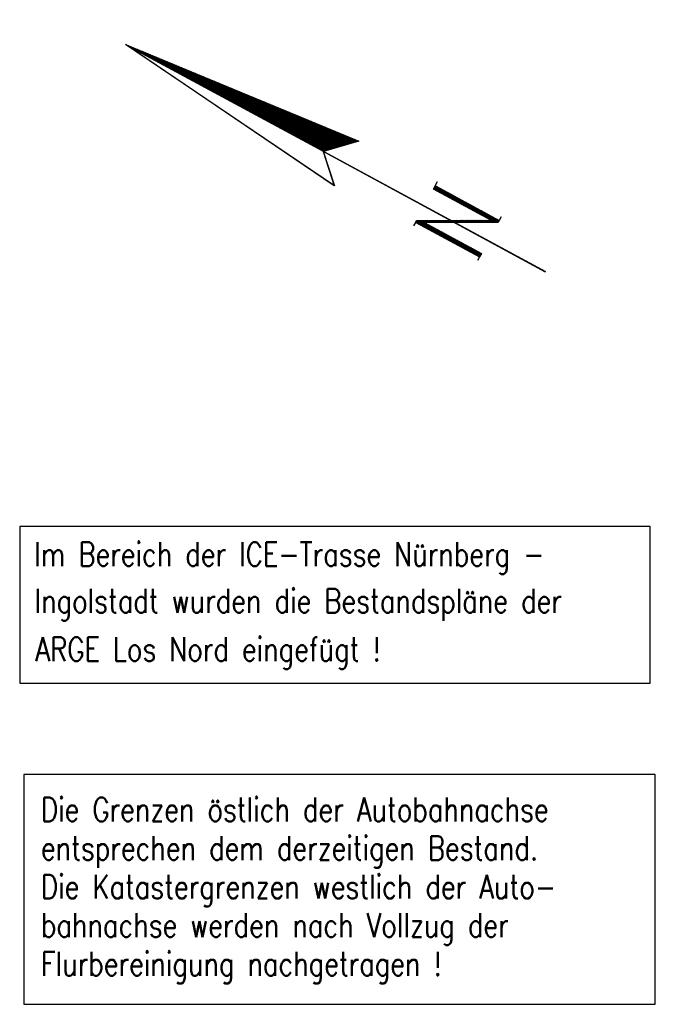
# Model space of a CAD drawing. Extents: x 0 to 1135, y 0 to 420.
# Tile 32 of 55: x 958 to 1025, y 121 to 224. Entities that reach past the tile are written whole.
import ezdxf

# ---------------------------------------------------------------- set-up
doc = ezdxf.new("R2010")
doc.units = 0
doc.header["$LTSCALE"] = 2
doc.header["$MEASUREMENT"] = 0
doc.linetypes.add('AUSGEZOGEN', pattern=[0])
doc.layers.get('0').update_dxf_attribs({"color": 8, "linetype": 'AUSGEZOGEN'})
for name, color, linetype in [('DB_Bahnachse', 7, 'CONTINUOUS'), ('GRENZL-BAB', 7, 'AUSGEZOGEN'), ('LEGENDE', 7, 'AUSGEZOGEN')]:
    doc.layers.add(name, color=color, linetype=linetype)
doc.styles.add('ROMANS', font='romans.shx', dxfattribs={"width": 0.8})

# ---------------------------------------------------------------- blocks, each defined once
blk = doc.blocks.new('*X28')
at = {"color": 0}
for p, q in [((154.74, 194.19), (154.75, 194.21)), ((154.74, 194.05), (154.77, 194.08)), ((154.74, 193.91), (154.78, 193.95)), ((154.74, 193.77), (154.79, 193.83)), ((154.74, 193.63), (154.81, 193.7)), ((154.74, 193.49), (154.82, 193.57)), ((154.74, 193.34), (154.83, 193.44)), ((154.74, 193.2), (154.85, 193.31)), ((154.74, 193.06), (154.86, 193.18)), ((154.74, 192.92), (154.87, 193.06)), ((154.74, 192.78), (154.89, 192.93)), ((154.74, 192.64), (154.9, 192.8)), ((154.74, 192.5), (154.91, 192.67)), ((154.74, 192.36), (154.93, 192.54)), ((154.74, 192.21), (154.94, 192.42)), ((154.74, 192.07), (154.95, 192.29)), ((154.74, 191.93), (154.97, 192.16)), ((154.74, 191.79), (154.98, 192.03)), ((154.74, 191.65), (154.99, 191.9)), ((154.74, 191.51), (155.01, 191.78)), ((154.74, 191.37), (155.02, 191.65)), ((154.74, 191.23), (155.03, 191.52)), ((154.74, 191.08), (155.05, 191.39)), ((154.74, 190.94), (155.06, 191.26)), ((154.74, 190.8), (155.07, 191.13)), ((154.74, 190.66), (155.09, 191.01)), ((154.74, 190.52), (155.1, 190.88)), ((154.74, 190.38), (155.11, 190.75)), ((154.74, 190.24), (155.13, 190.62)), ((154.74, 190.1), (155.14, 190.49)), ((154.74, 189.95), (155.15, 190.37)), ((154.74, 189.81), (155.16, 190.24)), ((154.74, 189.67), (155.18, 190.11)), ((154.74, 189.53), (155.19, 189.98)), ((154.74, 189.39), (155.2, 189.85)), ((154.74, 189.25), (155.22, 189.72)), ((154.74, 189.11), (155.23, 189.6)), ((154.74, 188.97), (155.24, 189.47)), ((154.74, 188.82), (155.26, 189.34)), ((154.74, 188.68), (155.27, 189.21)), ((154.74, 188.54), (155.28, 189.08)), ((154.74, 188.4), (155.3, 188.96)), ((154.74, 188.26), (155.31, 188.83)), ((154.74, 188.12), (155.32, 188.7)), ((154.74, 187.98), (155.34, 188.57)), ((154.74, 187.84), (155.35, 188.44)), ((154.74, 187.69), (155.36, 188.32)), ((154.74, 187.55), (155.38, 188.19)), ((154.74, 187.41), (155.39, 188.06)), ((154.74, 187.27), (155.4, 187.93)), ((154.74, 187.13), (155.42, 187.8)), ((154.74, 186.99), (155.43, 187.67)), ((154.74, 186.85), (155.44, 187.55)), ((154.74, 186.71), (155.46, 187.42)), ((154.74, 186.56), (155.47, 187.29)), ((154.74, 186.42), (155.48, 187.16)), ((154.74, 186.28), (155.5, 187.03)), ((154.74, 186.14), (155.51, 186.91)), ((154.74, 186), (155.52, 186.78)), ((154.74, 185.86), (155.54, 186.65)), ((154.74, 185.72), (155.55, 186.52)), ((154.75, 185.57), (155.56, 186.39)), ((154.75, 185.43), (155.58, 186.27)), ((154.75, 185.29), (155.59, 186.14)), ((154.75, 185.15), (155.6, 186.01)), ((154.75, 185.01), (155.62, 185.88)), ((154.75, 184.87), (155.63, 185.75)), ((154.75, 184.73), (155.64, 185.62)), ((154.75, 184.59), (155.66, 185.5)), ((154.75, 184.44), (155.67, 185.37)), ((154.75, 184.3), (155.68, 185.24)), ((154.75, 184.16), (155.7, 185.11)), ((154.75, 184.02), (155.71, 184.98)), ((154.75, 183.88), (155.72, 184.86)), ((154.75, 183.74), (155.74, 184.73)), ((154.75, 183.6), (155.75, 184.6)), ((154.75, 183.46), (155.76, 184.47)), ((154.75, 183.31), (155.78, 184.34)), ((154.75, 183.17), (155.79, 184.22)), ((154.75, 183.03), (155.8, 184.09)), ((154.75, 182.89), (155.82, 183.96)), ((154.75, 182.75), (155.83, 183.83)), ((154.75, 182.61), (155.84, 183.7)), ((154.75, 182.47), (155.86, 183.57)), ((154.75, 182.33), (155.87, 183.45)), ((154.75, 182.18), (155.88, 183.32)), ((154.75, 182.04), (155.9, 183.19)), ((154.75, 181.9), (155.91, 183.06)), ((154.75, 181.76), (155.92, 182.93)), ((154.75, 181.62), (155.94, 182.81)), ((154.75, 181.48), (155.95, 182.68)), ((154.75, 181.34), (155.96, 182.55)), ((154.75, 181.2), (155.98, 182.42)), ((154.75, 181.05), (155.99, 182.29)), ((154.75, 180.91), (156, 182.17)), ((154.75, 180.77), (156.02, 182.04)), ((154.75, 180.63), (156.03, 181.91)), ((154.75, 180.49), (156.04, 181.78)), ((154.75, 180.35), (156.06, 181.65)), ((154.75, 180.21), (156.07, 181.52)), ((154.75, 180.07), (156.08, 181.4)), ((154.75, 179.92), (156.1, 181.27)), ((154.75, 179.78), (156.11, 181.14)), ((154.75, 179.64), (156.12, 181.01)), ((154.75, 179.5), (156.13, 180.88)), ((154.75, 179.36), (156.15, 180.76)), ((154.75, 179.22), (156.16, 180.63)), ((154.75, 179.08), (156.17, 180.5)), ((154.75, 178.94), (156.19, 180.37)), ((154.75, 178.79), (156.2, 180.24)), ((154.75, 178.65), (156.21, 180.11)), ((154.75, 178.51), (156.23, 179.99)), ((154.75, 178.37), (156.24, 179.86)), ((154.75, 178.23), (156.25, 179.73)), ((154.75, 178.09), (156.27, 179.6)), ((154.75, 177.95), (156.28, 179.47)), ((154.75, 177.81), (156.29, 179.35)), ((154.75, 177.66), (156.31, 179.22)), ((154.75, 177.52), (156.32, 179.09)), ((154.75, 177.38), (156.33, 178.96)), ((154.75, 177.24), (156.35, 178.83)), ((154.75, 177.1), (156.36, 178.71)), ((154.75, 176.96), (156.37, 178.58)), ((154.75, 176.82), (156.39, 178.45)), ((154.75, 176.68), (156.4, 178.32)), ((154.75, 176.53), (156.41, 178.19)), ((154.76, 176.39), (156.43, 178.06)), ((154.76, 176.25), (156.44, 177.94)), ((154.76, 176.11), (156.45, 177.81)), ((154.76, 175.97), (156.47, 177.68)), ((154.76, 175.83), (156.48, 177.55)), ((154.76, 175.69), (156.49, 177.42)), ((154.76, 175.54), (156.51, 177.3)), ((154.76, 175.4), (156.52, 177.17)), ((154.76, 175.26), (156.53, 177.04)), ((154.76, 175.12), (156.55, 176.91)), ((154.76, 174.98), (156.56, 176.78)), ((154.76, 174.84), (156.57, 176.66)), ((154.76, 174.7), (156.59, 176.53)), ((154.76, 174.56), (156.6, 176.4)), ((154.76, 174.41), (156.61, 176.27)), ((154.76, 174.27), (156.63, 176.14)), ((154.76, 174.13), (156.64, 176.01)), ((154.76, 173.99), (156.65, 175.89)), ((154.76, 173.85), (156.67, 175.76)), ((154.76, 173.71), (156.68, 175.63)), ((154.76, 173.57), (156.69, 175.5)), ((154.76, 173.43), (156.71, 175.37)), ((154.76, 173.28), (156.72, 175.25)), ((154.76, 173.14), (156.73, 175.12)), ((154.76, 173), (156.75, 174.99)), ((154.76, 172.86), (156.76, 174.86)), ((154.76, 172.72), (156.77, 174.73)), ((154.76, 172.58), (156.79, 174.61)), ((154.76, 172.44), (156.8, 174.48)), ((154.76, 172.3), (156.81, 174.35)), ((154.76, 172.15), (156.83, 174.22)), ((154.76, 172.01), (156.84, 174.09)), ((154.76, 171.87), (156.85, 173.96)), ((154.76, 171.73), (156.87, 173.84)), ((154.76, 171.59), (156.88, 173.71)), ((154.76, 171.45), (156.89, 173.58)), ((154.76, 171.31), (156.91, 173.45)), ((154.76, 171.17), (156.92, 173.32)), ((154.76, 171.02), (156.93, 173.2)), ((154.76, 170.88), (156.95, 173.07)), ((154.77, 170.75), (156.96, 172.94)), ((154.84, 170.68), (156.97, 172.81)), ((154.91, 170.61), (156.99, 172.68)), ((154.98, 170.54), (157, 172.56)), ((155.05, 170.47), (157.01, 172.43)), ((155.12, 170.39), (157.03, 172.3)), ((155.19, 170.32), (157.04, 172.17)), ((155.26, 170.25), (157.05, 172.04)), ((155.33, 170.18), (157.07, 171.91)), ((155.4, 170.11), (157.08, 171.79)), ((155.47, 170.04), (157.09, 171.66)), ((155.54, 169.97), (157.1, 171.53)), ((155.61, 169.89), (157.12, 171.4)), ((155.68, 169.82), (157.13, 171.27)), ((155.75, 169.75), (157.14, 171.15)), ((155.82, 169.68), (157.16, 171.02)), ((155.89, 169.61), (157.17, 170.89)), ((155.96, 169.54), (157.18, 170.76)), ((156.03, 169.47), (157.2, 170.63)), ((156.1, 169.4), (157.21, 170.5)), ((156.17, 169.32), (157.22, 170.38)), ((156.24, 169.25), (157.24, 170.25)), ((156.31, 169.18), (157.25, 170.12)), ((156.38, 169.11), (157.26, 169.99)), ((156.45, 169.04), (157.28, 169.86)), ((156.52, 168.97), (157.29, 169.74)), ((156.59, 168.9), (157.3, 169.61)), ((156.66, 168.82), (157.32, 169.48)), ((156.73, 168.75), (157.33, 169.35)), ((156.8, 168.68), (157.34, 169.22)), ((156.87, 168.61), (157.36, 169.1)), ((156.94, 168.54), (157.37, 168.97)), ((157.01, 168.47), (157.38, 168.84)), ((157.08, 168.4), (157.4, 168.71)), ((157.15, 168.32), (157.41, 168.58)), ((157.22, 168.25), (157.42, 168.45)), ((157.29, 168.18), (157.44, 168.33)), ((157.36, 168.11), (157.45, 168.2)), ((157.43, 168.04), (157.46, 168.07))]:
    blk.add_line(p, q, dxfattribs=at)
blk = doc.blocks.new('*X27')
at = {"color": 0}
for p, q in [((152.84, 158.5), (153.04, 158.7)), ((152.84, 158.64), (152.9, 158.7)), ((152.84, 158.36), (153.1, 158.61)), ((152.84, 158.22), (153.15, 158.52)), ((152.84, 158.08), (153.2, 158.43)), ((152.84, 157.94), (153.25, 158.34)), ((152.85, 157.79), (153.3, 158.25)), ((152.85, 157.65), (153.35, 158.15)), ((156.78, 158.34), (157.17, 158.73)), ((156.78, 158.48), (157.03, 158.73)), ((156.78, 158.62), (156.89, 158.73)), ((156.78, 158.2), (157.19, 158.6)), ((156.78, 158.05), (157.19, 158.46)), ((156.78, 157.91), (157.19, 158.32)), ((156.78, 157.77), (157.19, 158.18)), ((152.85, 157.51), (153.4, 158.06)), ((152.85, 157.37), (153.26, 157.78)), ((152.85, 157.23), (153.26, 157.64)), ((152.85, 157.09), (153.26, 157.5)), ((152.85, 156.95), (153.26, 157.36)), ((152.85, 156.81), (153.26, 157.22)), ((152.85, 156.67), (153.26, 157.08)), ((153.3, 157.82), (153.45, 157.97)), ((153.35, 157.73), (153.5, 157.88)), ((153.4, 157.64), (153.55, 157.79)), ((153.45, 157.55), (153.6, 157.7)), ((153.5, 157.46), (153.65, 157.61)), ((153.55, 157.36), (153.7, 157.51)), ((153.6, 157.27), (153.75, 157.42)), ((153.65, 157.18), (153.8, 157.33)), ((153.7, 157.09), (153.85, 157.24)), ((153.75, 157), (153.9, 157.15)), ((153.8, 156.91), (153.95, 157.06)), ((156.78, 157.63), (157.19, 158.04)), ((156.78, 157.49), (157.19, 157.9)), ((156.78, 157.35), (157.19, 157.76)), ((156.78, 157.21), (157.19, 157.61)), ((156.78, 157.06), (157.19, 157.47)), ((156.78, 156.92), (157.19, 157.33)), ((156.78, 156.78), (157.19, 157.19)), ((156.78, 156.64), (157.19, 157.05)), ((152.85, 156.52), (153.26, 156.93)), ((152.85, 156.38), (153.26, 156.79)), ((152.85, 156.24), (153.26, 156.65)), ((152.85, 156.1), (153.26, 156.51)), ((152.85, 155.96), (153.26, 156.37)), ((152.85, 155.82), (153.26, 156.23)), ((152.85, 155.68), (153.26, 156.09)), ((153.84, 156.81), (154, 156.97)), ((153.89, 156.72), (154.05, 156.87)), ((153.94, 156.63), (154.1, 156.78)), ((153.99, 156.54), (154.15, 156.69)), ((154.04, 156.45), (154.2, 156.6)), ((154.09, 156.36), (154.25, 156.51)), ((154.14, 156.26), (154.3, 156.42)), ((154.19, 156.17), (154.35, 156.33)), ((154.24, 156.08), (154.4, 156.23)), ((154.29, 155.99), (154.45, 156.14)), ((154.34, 155.9), (154.5, 156.05)), ((156.78, 156.5), (157.19, 156.91)), ((156.78, 156.36), (157.19, 156.77)), ((156.78, 156.22), (157.19, 156.62)), ((156.78, 156.07), (157.19, 156.48)), ((156.78, 155.93), (157.19, 156.34)), ((156.78, 155.79), (157.19, 156.2)), ((156.78, 155.65), (157.19, 156.06)), ((152.85, 155.54), (153.26, 155.95)), ((152.85, 155.39), (153.26, 155.8)), ((152.85, 155.25), (153.26, 155.66)), ((152.85, 155.11), (153.26, 155.52)), ((152.85, 154.97), (153.26, 155.38)), ((152.85, 154.83), (153.26, 155.24)), ((152.85, 154.69), (153.26, 155.1)), ((154.39, 155.81), (154.55, 155.96)), ((154.44, 155.71), (154.6, 155.87)), ((154.49, 155.62), (154.65, 155.78)), ((154.54, 155.53), (154.7, 155.69)), ((154.59, 155.44), (154.75, 155.59)), ((154.64, 155.35), (154.8, 155.5)), ((154.69, 155.26), (154.85, 155.41)), ((154.74, 155.17), (154.9, 155.32)), ((154.79, 155.07), (154.95, 155.23)), ((154.84, 154.98), (155, 155.14)), ((154.89, 154.89), (155.05, 155.05)), ((156.78, 155.51), (157.19, 155.92)), ((156.78, 155.37), (157.19, 155.78)), ((156.78, 155.23), (157.19, 155.63)), ((156.78, 155.08), (157.19, 155.49)), ((156.78, 154.94), (157.19, 155.35)), ((156.78, 154.8), (157.19, 155.21)), ((156.78, 154.66), (157.19, 155.07)), ((152.85, 154.55), (153.26, 154.96)), ((152.85, 154.41), (153.26, 154.82)), ((152.85, 154.26), (153.26, 154.67)), ((152.85, 154.12), (153.26, 154.53)), ((152.85, 153.98), (153.26, 154.39)), ((152.85, 153.84), (153.26, 154.25)), ((152.85, 153.7), (153.26, 154.11)), ((152.85, 153.56), (153.26, 153.97)), ((154.94, 154.8), (155.1, 154.95)), ((154.99, 154.71), (155.15, 154.86)), ((155.04, 154.62), (155.2, 154.77)), ((155.09, 154.52), (155.25, 154.68)), ((155.14, 154.43), (155.3, 154.59)), ((155.19, 154.34), (155.35, 154.5)), ((155.24, 154.25), (155.4, 154.41)), ((155.29, 154.16), (155.45, 154.31)), ((155.34, 154.07), (155.5, 154.22)), ((155.39, 153.97), (155.55, 154.13)), ((155.44, 153.88), (155.6, 154.04)), ((155.49, 153.79), (155.65, 153.95)), ((156.78, 154.52), (157.19, 154.93)), ((156.78, 154.38), (157.19, 154.79)), ((156.78, 154.24), (157.19, 154.64)), ((156.78, 154.09), (157.19, 154.5)), ((156.78, 153.95), (157.19, 154.36)), ((156.78, 153.81), (157.19, 154.22)), ((156.78, 153.67), (157.19, 154.08)), ((156.78, 153.53), (157.19, 153.94)), ((152.85, 153.42), (153.26, 153.83)), ((152.85, 153.28), (153.26, 153.69)), ((152.85, 153.13), (153.26, 153.54)), ((152.85, 152.99), (153.26, 153.4)), ((152.85, 152.85), (153.26, 153.26)), ((152.85, 152.71), (153.26, 153.12)), ((152.85, 152.57), (153.26, 152.98)), ((155.54, 153.7), (155.7, 153.86)), ((155.59, 153.61), (155.75, 153.77)), ((155.64, 153.52), (155.8, 153.67)), ((155.69, 153.42), (155.85, 153.58)), ((155.74, 153.33), (155.9, 153.49)), ((155.79, 153.24), (155.95, 153.4)), ((155.84, 153.15), (156, 153.31)), ((155.89, 153.06), (156.05, 153.22)), ((155.94, 152.97), (156.1, 153.13)), ((155.99, 152.87), (156.15, 153.03)), ((156.04, 152.78), (156.2, 152.94)), ((156.78, 153.39), (157.19, 153.8)), ((156.78, 153.25), (157.19, 153.65)), ((156.78, 153.1), (157.19, 153.51)), ((156.78, 152.96), (157.19, 153.37)), ((156.78, 152.82), (157.19, 153.23)), ((156.78, 152.68), (157.19, 153.09)), ((156.78, 152.54), (157.19, 152.95)), ((152.85, 152.43), (153.26, 152.84)), ((152.85, 152.29), (153.26, 152.7)), ((152.85, 152.15), (153.26, 152.55)), ((152.85, 152), (153.26, 152.41)), ((152.85, 151.86), (153.26, 152.27)), ((152.85, 151.72), (153.26, 152.13)), ((152.85, 151.58), (153.26, 151.99)), ((156.08, 152.69), (156.25, 152.85)), ((156.13, 152.6), (156.3, 152.76)), ((156.18, 152.51), (156.35, 152.67)), ((156.23, 152.42), (156.4, 152.58)), ((156.28, 152.32), (156.45, 152.49)), ((156.33, 152.23), (156.5, 152.39)), ((156.38, 152.14), (156.55, 152.3)), ((156.43, 152.05), (156.6, 152.21)), ((156.48, 151.96), (156.65, 152.12)), ((156.53, 151.87), (156.7, 152.03)), ((156.58, 151.77), (156.75, 151.94)), ((156.63, 151.68), (157.19, 152.24)), ((156.68, 151.59), (157.19, 152.1)), ((156.73, 151.5), (157.19, 151.96)), ((156.78, 152.4), (157.19, 152.81)), ((156.78, 152.26), (157.19, 152.66)), ((156.78, 152.11), (157.19, 152.52)), ((156.78, 151.97), (157.19, 152.38)), ((152.85, 151.44), (153.26, 151.85)), ((152.85, 151.3), (153.26, 151.71)), ((152.85, 151.16), (153.26, 151.57)), ((152.92, 151.08), (153.26, 151.42)), ((153.06, 151.08), (153.26, 151.28)), ((153.2, 151.08), (153.26, 151.14)), ((156.78, 151.41), (157.19, 151.82)), ((156.83, 151.32), (157.19, 151.67)), ((156.88, 151.22), (157.19, 151.53)), ((156.93, 151.13), (157.19, 151.39)), ((157.02, 151.08), (157.19, 151.25)), ((157.16, 151.08), (157.19, 151.11))]:
    blk.add_line(p, q, dxfattribs=at)
blk = doc.blocks.new('NPF')
at = {"color": 0}
for p, q in [((-2.56, -26.57), (0.05, -0.22)), ((-2.54, -26.55), (0.06, -0.3)), ((0.05, -0.22), (2.79, -26.6)), ((0.08, -23.84), (0.05, -0.27)), ((0.08, -23.81), (-2.56, -26.57)), ((0.07, -23.8), (-2.55, -26.55)), ((0.07, -23.86), (0.07, -50.34)), ((2.79, -26.6), (0.08, -23.84)), ((0.09, -23.86), (0.09, -50.34)), ((-2.57, -26.56), (-2.57, -26.56)), ((-2.25, -35.9), (-1.85, -35.9)), ((-1.84, -35.9), (-1.64, -35.9)), ((-1.84, -35.93), (-1.84, -35.9)), ((-1.84, -35.93), (-1.83, -43.52)), ((-1.64, -35.9), (2.1, -42.73)), ((2.1, -35.87), (2.51, -35.87)), ((2.1, -42.73), (2.1, -35.88)), ((2.51, -35.87), (3.01, -35.87)), ((2.51, -35.9), (2.51, -35.87)), ((2.51, -35.9), (2.51, -43.52)), ((2.28, -43.52), (-1.43, -36.69)), ((-1.43, -36.69), (-1.42, -43.52)), ((-1.84, -43.52), (-2.29, -43.52)), ((-1.42, -43.52), (-1.83, -43.52)), ((2.51, -43.52), (2.28, -43.52)), ((2.53, -43.52), (2.97, -43.52))]:
    blk.add_line(p, q, dxfattribs=at)
for name in ['*X28', '*X27']:
    blk.add_blockref(name, (-154.68, -194.6), dxfattribs=at)

msp = doc.modelspace()

# ---------------------------------------------------------------- linework, layer by layer
at = {"layer": 'DB_Bahnachse', "color": 15}
msp.add_lwpolyline([(958.36, 154.74), (1024.57, 154.74), (1024.57, 171.18), (958.36, 171.18)], close=True, dxfattribs=at)
at = {"layer": 'GRENZL-BAB'}
msp.add_lwpolyline([(958.8, 121.05), (1025.11, 121.05), (1025.11, 145.16), (958.8, 145.16)], close=True, dxfattribs=at)

# ---------------------------------------------------------------- block references
at = {"layer": 'LEGENDE', "rotation": 61.56043932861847}
msp.add_blockref('NPF', (969.26, 221.82), dxfattribs=at)

# ---------------------------------------------------------------- texts
at = {"layer": 'DB_Bahnachse', "color": 15, "style": 'ROMANS', "width": 0.8}
for s, p in [('Im Bereich der ICE-Trasse Nürnberg -', (959.9, 167.03)), ('Ingolstadt wurden die Bestandspläne der', (959.93, 162.13)), ('ARGE Los Nord eingefügt !', (960.02, 157.06))]:
    msp.add_text(s, height=2.5, dxfattribs=at).set_placement(p)
at = {"layer": 'GRENZL-BAB', "style": 'ROMANS', "width": 0.8}
for s, p in [('Die Grenzen östlich der Autobahnachse', (960.6, 140.24)), ('entsprechen dem derzeitigen Bestand.', (960.6, 136.19)), ('Die Katastergrenzen westlich der Auto-', (960.6, 132.14)), ('bahnachse werden nach Vollzug der', (960.6, 128.1)), ('Flurbereinigung nachgetragen !', (960.6, 124.05))]:
    msp.add_text(s, height=2.5, dxfattribs=at).set_placement(p)

doc.saveas('drawing.dxf')
